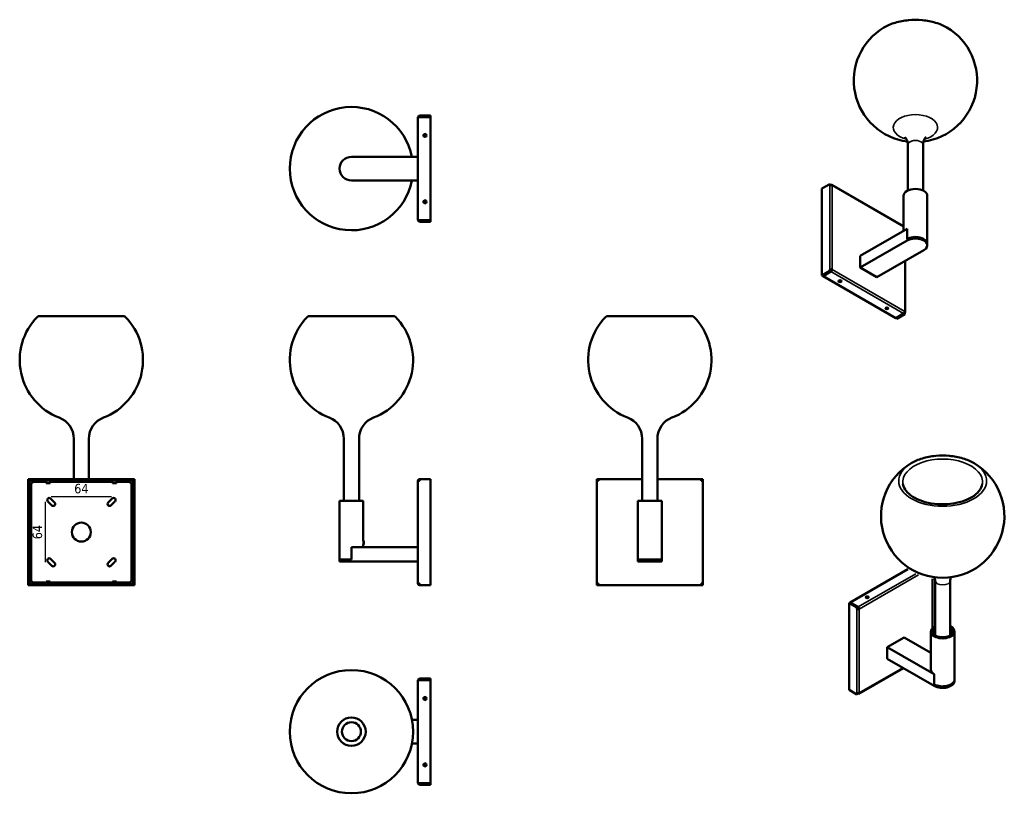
# Model space of a CAD drawing. Header units: millimetres. Extents: x 481 to 1519, y 234 to 1049.
import ezdxf

# ---------------------------------------------------------------- set-up
doc = ezdxf.new("R2010")
doc.units = ezdxf.units.MM
doc.header["$LTSCALE"] = 4
for name, color, linetype, lineweight in [('Quota (ISO)', 7, 'Continuous', 25), ('Visibile (ISO)', 7, 'Continuous', 50), ('Visibile sottile (ISO)', 7, 'Continuous', 35)]:
    doc.layers.add(name, color=color, linetype=linetype, lineweight=lineweight)
doc.styles.add('Testo nota (ISO)', font='tahoma.ttf')
doc.dimstyles.new('Default (ISO)', dxfattribs={"dimscale": 4, "dimtxt": 2.5, "dimasz": 2.5, "dimexe": 3.175, "dimexo": 0, "dimgap": 0.762, "dimtad": 1, "dimrnd": 1e-08, "dimtxsty": 'Testo nota (ISO)', "dimcen": 0.09, "dimdle": 10, "dimclrd": 256, "dimclre": 256, "dimclrt": 256, "dimazin": 2, "dimtfac": 1.40208, "dimtmove": 0, "dimatfit": 3, "dimfxl": 1, "dimtolj": 1, "dimtzin": 0, "dimlwd": -1, "dimlwe": -1, "dimarcsym": 0})

# ---------------------------------------------------------------- blocks, each defined once
blk = doc.blocks.new('*D16')
at = {"layer": 'Defpoints', "color": 0, "transparency": 16777216}
for p in [(514.2, 540.9), (577.8, 546.7), (577.8, 540.9)]:
    blk.add_point(p, dxfattribs=at)
at = {"layer": 'Quota (ISO)', "transparency": 16777216}
blk.add_line((514.2, 546.7), (577.8, 546.7), dxfattribs=at)
at = {"layer": 'Quota (ISO)', "transparency": 16777216, "insert": (546, 554.9), "char_height": 10, "attachment_point": 5, "style": 'Testo nota (ISO)'}
blk.add_mtext('\\A1;64', dxfattribs=at)
blk = doc.blocks.new('_None')
blk = doc.blocks.new('*D19')
at = {"layer": 'Defpoints', "color": 0, "transparency": 16777216}
for p in [(514.2, 540.9), (508, 477.3), (514.2, 477.3)]:
    blk.add_point(p, dxfattribs=at)
at = {"layer": 'Quota (ISO)', "transparency": 16777216}
blk.add_line((508, 540.9), (508, 477.3), dxfattribs=at)
at = {"layer": 'Quota (ISO)', "transparency": 16777216, "insert": (499.7, 509.1), "char_height": 10, "attachment_point": 5, "rotation": 90, "style": 'Testo nota (ISO)'}
blk.add_mtext('\\A1;64', dxfattribs=at)

msp = doc.modelspace()

# ---------------------------------------------------------------- linework, layer by layer
at = {"layer": 'Visibile (ISO)'}
for p, q in [((902.5, 946.6), (900.7, 946.6)), ((900.7, 838.2), (900.7, 946.6)), ((902.5, 948.4), (902.5, 946.9)), ((902.5, 948.4), (914.2, 948.4)), ((902.5, 946.9), (914.2, 946.9)), ((902.5, 946.6), (914.2, 946.6)), ((914.2, 948.4), (914.2, 946.9)), ((914.2, 838.2), (914.2, 946.6)), ((907.1, 927.4), (907.7, 928.4)), ((907.7, 926.4), (907.1, 927.4)), ((907.7, 928.4), (908.8, 928.4)), ((908.8, 926.4), (907.7, 926.4)), ((908.8, 928.4), (909.4, 927.4)), ((909.4, 927.4), (908.8, 926.4)), ((1417.2, 917.5), (1417.2, 869.3)), ((1433.2, 917.5), (1433.2, 869.3)), ((900.7, 904.9), (830.7, 904.9)), ((900.7, 879.9), (830.7, 879.9)), ((1334.8, 876.1), (1326.5, 871.3)), ((1334.8, 876.1), (1335.8, 875.4)), ((1334.8, 874.6), (1334.8, 876.1)), ((1335.8, 875.4), (1335.8, 874.9)), ((1336.1, 875.3), (1335.8, 875.2)), ((1412.7, 831.7), (1337, 875.4)), ((1326.5, 871.3), (1326.5, 779.8)), ((1412.7, 826.7), (1412.7, 863.8)), ((1437.7, 813.1), (1437.7, 863.8)), ((907.1, 857.4), (907.7, 858.4)), ((907.7, 856.4), (907.1, 857.4)), ((907.7, 858.4), (908.8, 858.4)), ((908.8, 856.4), (907.7, 856.4)), ((908.8, 858.4), (909.4, 857.4)), ((909.4, 857.4), (908.8, 856.4)), ((902.5, 838.2), (900.7, 838.2)), ((902.5, 838.2), (914.2, 838.2)), ((902.5, 837.9), (902.5, 836.4)), ((914.2, 837.9), (902.5, 837.9)), ((902.5, 836.4), (914.2, 836.4)), ((914.2, 836.4), (914.2, 837.9)), ((1366.8, 800.3), (1416.3, 828.9)), ((1416.3, 828.9), (1416.3, 818.2)), ((1366.8, 788), (1416.3, 816.6)), ((1437.7, 813.1), (1437.7, 811.5)), ((1366.8, 800.3), (1366.9, 800.3)), ((1366.8, 788), (1366.8, 800.3)), ((1384.5, 777.8), (1434, 806.4)), ((1414.5, 741.1), (1414.5, 795.2)), ((1334.8, 784.6), (1326.5, 779.8)), ((1326.5, 779.8), (1327.6, 779.2)), ((1327.6, 779.2), (1335.8, 784)), ((1336.1, 783.9), (1327.8, 779.1)), ((1327.8, 779.1), (1327.8, 779.3)), ((1327.8, 779.1), (1404.4, 734.8)), ((1335.8, 785.5), (1334.8, 786.1)), ((1334.8, 784.6), (1334.8, 786.1)), ((1335.8, 784), (1334.8, 784.6)), ((1335.8, 785.5), (1335.8, 784)), ((1336.1, 785.1), (1335.8, 785)), ((1337.3, 786.1), (1336.3, 785.5)), ((1384.5, 777.8), (1366.8, 788)), ((1344.5, 773.9), (1345.3, 774.3)), ((1344.8, 773.2), (1344.5, 773.9)), ((1344.8, 774), (1344.8, 773.2)), ((1345.9, 773.1), (1344.8, 773.2)), ((1345.3, 774.3), (1346.4, 774.2)), ((1345.9, 774.3), (1345.9, 773.1)), ((1346.7, 773.5), (1345.9, 773.1)), ((1346.4, 774.2), (1346.7, 773.5)), ((1384.5, 777.8), (1384.5, 777.8)), ((590.5, 736.9), (501.5, 736.9)), ((875.2, 736.9), (786.2, 736.9)), ((1189.7, 736.9), (1100.7, 736.9)), ((1394, 745.3), (1394.8, 745.8)), ((1394.3, 744.7), (1394, 745.3)), ((1394.3, 745.5), (1394.3, 744.7)), ((1395.4, 744.5), (1394.3, 744.7)), ((1394.8, 745.8), (1395.9, 745.6)), ((1395.4, 745.7), (1395.4, 744.5)), ((1396.2, 745), (1395.4, 744.5)), ((1395.9, 745.6), (1396.2, 745)), ((1412.7, 739.6), (1404.4, 734.8)), ((1412.9, 739.5), (1404.6, 734.7)), ((1414, 738.9), (1405.7, 734.1)), ((1412.9, 739.5), (1412.9, 739.8)), ((1414, 738.9), (1412.9, 739.5)), ((1413.6, 740.6), (1414, 740.4)), ((1414, 740.4), (1414, 738.9)), ((1404.6, 734.7), (1404.6, 735)), ((1405.7, 734.1), (1404.6, 734.7)), ((538, 607.5), (538, 565.1)), ((554, 607.5), (554, 565.1)), ((822.7, 607.5), (822.7, 542.1)), ((838.7, 607.5), (838.7, 542.1)), ((1137.2, 607.5), (1137.2, 542.1)), ((1153.2, 607.5), (1153.2, 542.1)), ((490, 565.1), (491.5, 565.1)), ((490, 453.1), (490, 565.1)), ((491.5, 453.1), (491.5, 565.1)), ((491.8, 563.3), (491.5, 563.3)), ((491.8, 565.1), (600.2, 565.1)), ((491.8, 565.1), (491.8, 563.6)), ((491.8, 563.3), (491.8, 563.6)), ((491.8, 563.6), (600.2, 563.6)), ((498, 562.2), (509, 562.2)), ((509, 560.9), (509, 563.6)), ((509, 560.9), (513, 560.9)), ((513, 560.9), (513, 563.6)), ((513, 562.2), (579, 562.2)), ((579, 560.9), (579, 563.6)), ((579, 560.9), (583, 560.9)), ((583, 560.9), (583, 563.6)), ((583, 562.2), (594, 562.2)), ((600.2, 565.1), (600.2, 563.6)), ((600.2, 563.6), (600.2, 563.3)), ((600.5, 563.3), (600.2, 563.3)), ((602, 565.1), (600.5, 565.1)), ((600.5, 565.1), (600.5, 453.1)), ((602, 565.1), (602, 453.1)), ((900.7, 563.3), (902.5, 563.3)), ((900.7, 454.9), (900.7, 563.3)), ((902.5, 565.1), (902.5, 563.3)), ((902.5, 565.1), (914.2, 565.1)), ((914.2, 453.1), (914.2, 565.1)), ((1089.2, 565.1), (1090.7, 565.1)), ((1089.2, 563.3), (1089.2, 565.1)), ((1089.2, 563.3), (1091, 563.3)), ((1089.2, 454.9), (1089.2, 563.3)), ((1090.7, 565.1), (1090.7, 563.3)), ((1091, 565.1), (1137.2, 565.1)), ((1091, 565.1), (1091, 563.3)), ((1153.2, 565.1), (1199.4, 565.1)), ((1199.4, 565.1), (1199.4, 563.3)), ((1199.4, 563.3), (1201.2, 563.3)), ((1199.7, 565.1), (1201.2, 565.1)), ((1199.7, 563.3), (1199.7, 565.1)), ((1201.2, 565.1), (1201.2, 563.3)), ((1201.2, 563.3), (1201.2, 454.9)), ((493, 558.4), (493, 560.1)), ((493, 558.4), (493, 555.7)), ((493, 462.5), (493, 555.7)), ((599, 560.1), (599, 558.4)), ((599, 555.7), (599, 558.4)), ((599, 555.7), (599, 462.5)), ((514.8, 537.3), (510.6, 541.5)), ((513.6, 544.5), (517.8, 540.3)), ((574.2, 540.3), (578.5, 544.5)), ((581.4, 541.5), (577.2, 537.3)), ((843.2, 542.1), (818.2, 542.1)), ((818.2, 480.1), (818.2, 542.1)), ((843.2, 500.1), (843.2, 542.1)), ((1157.7, 542.1), (1132.7, 542.1)), ((1132.7, 480.1), (1132.7, 542.1)), ((1157.7, 480.1), (1157.7, 542.1)), ((843.2, 500.1), (843.3, 500.1)), ((843.3, 496.1), (843.3, 500.1)), ((843.7, 499.7), (843.3, 500.1)), ((843.7, 499.7), (843.7, 496.6)), ((900.7, 493.1), (830.7, 493.1)), ((830.7, 493.1), (830.7, 480.1)), ((843.2, 496.1), (843.3, 496.1)), ((843.2, 493.1), (843.2, 496.1)), ((843.7, 496.6), (843.3, 496.1)), ((1132.7, 493.2), (1132.7, 493.2)), ((1132.7, 478.1), (1132.7, 493.2)), ((1132.7, 493.1), (1132.7, 480.1)), ((1157.7, 493.2), (1157.8, 493.2)), ((1157.7, 493.1), (1157.7, 480.1)), ((1157.8, 493.2), (1157.8, 478.1)), ((514.8, 473.6), (510.6, 477.9)), ((513.6, 480.9), (517.8, 476.6)), ((574.2, 476.6), (578.5, 480.9)), ((581.4, 477.9), (577.2, 473.6)), ((830.7, 480.1), (818.2, 480.1)), ((818.2, 480.1), (818.2, 478.1)), ((830.7, 480.1), (818.2, 480.1)), ((818.2, 478.1), (830.7, 478.1)), ((900.7, 478.1), (830.7, 478.1)), ((1157.7, 480.1), (1132.7, 480.1)), ((1132.7, 478.1), (1132.7, 480.1)), ((1157.7, 480.1), (1132.7, 480.1)), ((1157.8, 478.1), (1132.7, 478.1)), ((1132.7, 478.1), (1157.7, 478.1)), ((1157.7, 478.1), (1157.7, 480.1)), ((1417.3, 470.1), (1356.5, 435)), ((493, 462.5), (493, 459.8)), ((493, 458), (493, 459.8)), ((513, 457.2), (509, 457.2)), ((509, 457.2), (509, 454.6)), ((513, 457.2), (513, 454.6)), ((583, 457.2), (579, 457.2)), ((579, 457.2), (579, 454.6)), ((583, 457.2), (583, 454.6)), ((599, 459.8), (599, 462.5)), ((599, 459.8), (599, 458)), ((1443.2, 408.1), (1443.2, 459.7)), ((1445.9, 458), (1445.9, 400.4)), ((1461.9, 458), (1461.9, 400.4)), ((490, 453.1), (491.5, 453.1)), ((491.5, 454.9), (491.8, 454.9)), ((491.8, 454.6), (491.8, 454.9)), ((491.8, 453.1), (491.8, 454.6)), ((600.2, 454.6), (491.8, 454.6)), ((600.2, 453.1), (491.8, 453.1)), ((509, 455.9), (498, 455.9)), ((579, 455.9), (513, 455.9)), ((594, 455.9), (583, 455.9)), ((600.2, 454.9), (600.2, 454.6)), ((600.2, 454.9), (600.5, 454.9)), ((600.2, 453.1), (600.2, 454.6)), ((602, 453.1), (600.5, 453.1)), ((902.5, 454.9), (900.7, 454.9)), ((902.5, 454.9), (902.5, 453.1)), ((902.5, 453.1), (914.2, 453.1)), ((1089.2, 453.1), (1089.2, 454.9)), ((1091, 454.9), (1089.2, 454.9)), ((1090.7, 453.1), (1089.2, 453.1)), ((1090.7, 454.9), (1090.7, 453.1)), ((1091, 453.1), (1091, 454.9)), ((1199.4, 453.1), (1091, 453.1)), ((1199.4, 453.1), (1199.4, 454.9)), ((1201.2, 454.9), (1199.4, 454.9)), ((1199.7, 453.1), (1199.7, 454.9)), ((1201.2, 453.1), (1199.7, 453.1)), ((1201.2, 454.9), (1201.2, 453.1)), ((1373.2, 440.2), (1373.5, 440.9)), ((1374, 439.8), (1373.2, 440.2)), ((1373.5, 440.9), (1374.6, 441)), ((1373.5, 440.1), (1373.5, 440.9)), ((1375.1, 439.9), (1374, 439.8)), ((1374.6, 441), (1375.4, 440.6)), ((1374.6, 439.8), (1374.6, 441)), ((1375.4, 440.6), (1375.1, 439.9)), ((1355.2, 434.3), (1356.3, 434.9)), ((1363.5, 429.5), (1355.2, 434.3)), ((1355.2, 434.3), (1355.2, 342.8)), ((1364.6, 430.1), (1356.3, 434.9)), ((1364.8, 430.2), (1356.5, 435)), ((1356.5, 435), (1356.5, 434.8)), ((1363.5, 429.5), (1364.6, 430.1)), ((1363.5, 428), (1363.5, 429.5)), ((1364.6, 428.6), (1363.5, 428)), ((1364.6, 430.1), (1364.6, 428.6)), ((1364.6, 429.1), (1364.8, 429)), ((1366, 428), (1365, 428.6)), ((1395.5, 387.8), (1413.2, 398)), ((1413.2, 398), (1413.2, 398)), ((1413.2, 398), (1441.4, 381.7)), ((1441.4, 364.3), (1441.4, 404.3)), ((1466.4, 353.7), (1466.4, 404.3)), ((1395.5, 375.5), (1395.5, 387.8)), ((1395.5, 387.8), (1445, 359.2)), ((1395.6, 375.5), (1395.5, 375.5)), ((1395.5, 375.5), (1445, 346.9)), ((1440.8, 382.1), (1441.4, 382.4)), ((1365.7, 338.7), (1412.5, 365.7)), ((902.5, 352.9), (900.7, 352.9)), ((900.7, 244.5), (900.7, 352.9)), ((902.5, 354.7), (902.5, 353.2)), ((902.5, 354.7), (914.2, 354.7)), ((902.5, 353.2), (914.2, 353.2)), ((902.5, 352.9), (914.2, 352.9)), ((914.2, 354.7), (914.2, 353.2)), ((914.2, 244.5), (914.2, 352.9)), ((1445, 359.2), (1445, 348.6)), ((1466.4, 353.7), (1466.4, 352.1)), ((1363.5, 338), (1355.2, 342.8)), ((907.1, 333.7), (907.7, 334.7)), ((907.7, 332.7), (907.1, 333.7)), ((907.7, 334.7), (908.8, 334.7)), ((908.8, 332.7), (907.7, 332.7)), ((908.8, 334.7), (909.4, 333.7)), ((909.4, 333.7), (908.8, 332.7)), ((1363.5, 338), (1363.5, 339.5)), ((1364.6, 338.7), (1363.5, 338)), ((1364.6, 339.2), (1364.6, 338.7)), ((1364.8, 338.8), (1364.6, 338.9)), ((900.7, 311.2), (894.5, 311.2)), ((900.7, 286.2), (894.5, 286.2)), ((907.1, 263.7), (907.7, 264.7)), ((907.7, 262.7), (907.1, 263.7)), ((907.7, 264.7), (908.8, 264.7)), ((908.8, 262.7), (907.7, 262.7)), ((908.8, 264.7), (909.4, 263.7)), ((909.4, 263.7), (908.8, 262.7)), ((902.5, 244.5), (900.7, 244.5)), ((902.5, 244.5), (914.2, 244.5)), ((902.5, 244.2), (902.5, 242.7)), ((914.2, 244.2), (902.5, 244.2)), ((902.5, 242.7), (914.2, 242.7)), ((914.2, 242.7), (914.2, 244.2))]:
    msp.add_line(p, q, dxfattribs=at)
for centre, radius in [((908.2, 927.4), 1.62), ((908.2, 927.4), 1.26), ((908.2, 857.4), 1.62), ((908.2, 857.4), 1.26), ((546, 509.1), 10), ((830.7, 298.7), 65), ((908.2, 333.7), 1.62), ((908.2, 333.7), 1.26), ((830.7, 298.7), 15), ((830.7, 298.7), 10), ((908.2, 263.7), 1.62), ((908.2, 263.7), 1.26)]:
    msp.add_circle(centre, radius, dxfattribs=at)
for centre, radius, start, end in [((1425.2, 985.3), 65, 120.6845, 262.5448), ((1425.2, 985.3), 65, 277.4552, 59.3155), ((830.7, 892.4), 65, 11.0875, 348.9125), ((902.5, 946.6), 1.8, 90, 180), ((902.5, 946.6), 0.3, 90, 180), ((830.7, 892.4), 12.5, 90, 270), ((902.5, 838.2), 1.8, 180, 270), ((902.5, 838.2), 0.3, 180, 270), ((501.5, 734.4), 2.5, 90, 135.3979), ((590.5, 734.4), 2.5, 44.6021, 90), ((786.2, 734.4), 2.5, 90, 135.3979), ((875.2, 734.4), 2.5, 44.6021, 90), ((1100.7, 734.4), 2.5, 90, 135.3979), ((1189.7, 734.4), 2.5, 44.6021, 90), ((546, 690.5), 65, 135.3979, 248.9274), ((546, 690.5), 65, 291.0726, 44.6021), ((830.7, 690.5), 65, 135.3979, 248.9274), ((830.7, 690.5), 65, 291.0726, 44.6021), ((1145.2, 690.5), 65, 135.3979, 248.9274), ((1145.2, 690.5), 65, 291.0726, 44.6021), ((514, 607.5), 24, 0, 68.9274), ((578, 607.5), 24, 111.0726, 180), ((798.7, 607.5), 24, 0, 68.9274), ((862.7, 607.5), 24, 111.0726, 180), ((1113.2, 607.5), 24, 0, 68.9274), ((1177.2, 607.5), 24, 111.0726, 180), ((1453.9, 525.9), 65, 120.6845, 59.3155), ((902.5, 563.3), 1.8, 90, 180), ((902.5, 563.3), 0.3, 90, 180), ((512.1, 543), 2.1, 45, 225), ((516.3, 538.8), 2.1, 225, 45), ((575.7, 538.8), 2.1, 135, 315), ((580, 543), 2.1, 315, 135), ((512.1, 479.4), 2.1, 45, 225), ((580, 479.4), 2.1, 315, 135), ((516.3, 475.1), 2.1, 225, 45), ((575.7, 475.1), 2.1, 135, 315), ((902.5, 454.9), 1.8, 180, 270), ((902.5, 454.9), 0.3, 180, 270), ((902.5, 352.9), 1.8, 90, 180), ((902.5, 352.9), 0.3, 90, 180), ((902.5, 244.5), 1.8, 180, 270), ((902.5, 244.5), 0.3, 180, 270)]:
    msp.add_arc(centre, radius, start, end, dxfattribs=at)
for centre, major_axis, ratio, start_param, end_param in [((1336.1, 873.8), (-1.8, 0), 0.57735, 3.926991, 5.497787), ((1336.1, 873.8), (0.9, 1.56), 0.57735, 5.497787, 7.068583), ((1425.2, 863.8), (-12.5, 0), 0.57735, 3.141593, 6.283185), ((1425.2, 813.1), (12.5, 0), 0.57735, 0, 2.356194), ((1425.2, 813.1), (12.5, 0), 0.57735, 0, 2.356194), ((1425.2, 811.5), (12.5, 0), 0.57735, 5.497787, 8.63938), ((1336.1, 785.3), (1.8, 0), 0.57735, 0.785398, 2.356194), ((1336.1, 785.3), (-0.3, 0), 0.57735, 3.926991, 5.497787), ((1336.1, 785.3), (-0.9, -1.56), 0.57735, 0.785398, 2.356194), ((1336.1, 785.3), (-0.15, -0.26), 0.57735, 0.785398, 2.356194), ((1412.7, 741.1), (-0.9, -1.56), 0.57735, 0.785398, 2.356194), ((1412.7, 741.1), (1.8, 0), 0.57735, 5.497787, 7.068583), ((498, 560.1), (-5, 0), 0.422618, 4.712389, 6.283185), ((594, 560.1), (5, 0), 0.422618, 0, 1.570796), ((498, 458), (-5, 0), 0.422618, 0, 1.570796), ((594, 458), (5, 0), 0.422618, 4.712389, 6.283185), ((1364.8, 428.8), (-1.8, 0), 0.57735, 0.785398, 2.356194), ((1364.8, 428.8), (0.3, 0), 0.57735, 3.926991, 5.497787), ((1364.8, 428.8), (-0.9, 1.56), 0.57735, 3.926991, 5.497787), ((1364.8, 428.8), (0.15, -0.26), 0.57735, 0.785398, 2.356194), ((1453.9, 404.3), (-12.5, 0), 0.57735, 5.406887, 10.301076), ((1453.9, 404.3), (10.5, 0), 0.57735, 2.437045, 6.987733), ((1453.9, 364.3), (-12.5, 0), 0.57735, 0, 0.785398), ((1453.9, 353.7), (12.5, 0), 0.57735, 3.926991, 6.283185), ((1453.9, 353.7), (12.5, 0), 0.57735, 3.926991, 6.283185), ((1453.9, 352.1), (12.5, 0), 0.57735, 3.926991, 6.283185), ((1364.8, 340.3), (1.8, 0), 0.57735, 3.926991, 5.497787), ((1364.8, 340.3), (0.9, -1.56), 0.57735, 5.497787, 7.068583)]:
    msp.add_ellipse(centre, major_axis=major_axis, ratio=ratio, start_param=start_param, end_param=end_param, dxfattribs=at)
for centre, major_axis in [((1345.6, 773.7), (1.62, 0)), ((1345.6, 773.7), (-1.26, 0)), ((1395.1, 745.1), (1.62, 0)), ((1395.1, 745.1), (-1.26, 0)), ((1374.3, 440.4), (-1.62, 0)), ((1374.3, 440.4), (-1.26, 0))]:
    msp.add_ellipse(centre, major_axis=major_axis, ratio=0.57735, dxfattribs=at)
for points, knots in [([(1458.3, 1041.2), (1454.8, 1043.3), (1450.8, 1045), (1442, 1047.6), (1437.3, 1048.5), (1427.6, 1049.4), (1422.7, 1049.4), (1413, 1048.5), (1408.3, 1047.6), (1399.5, 1045), (1395.5, 1043.3), (1392, 1041.2)], [1.557097, 1.557097, 1.557097, 1.557097, 1.876736, 1.876736, 2.196375, 2.196375, 2.516014, 2.516014, 2.835653, 2.835653, 3.155292, 3.155292, 3.155292, 3.155292]), ([(1417.2, 917.5), (1417.2, 919.6), (1416.6, 921.7), (1415.3, 924.2), (1414.7, 924.9), (1414.3, 925.4), (1414.2, 925.4), (1414.2, 925.4)], [3.9269908, 3.9269908, 3.9269908, 3.9269908, 4.2059603, 4.2059603, 4.4456047, 4.4456047, 4.5689659, 4.5689659, 4.5689659, 4.5689659]), ([(1436.1, 925.4), (1436.1, 925.4), (1436.1, 925.4), (1436.1, 925.4), (1435.9, 925.2), (1435.2, 924.5), (1434.7, 923.8), (1433.7, 921.5), (1433.2, 919.7), (1433.2, 917.7), (1433.2, 917.6), (1433.2, 917.5)], [6.4266084, 6.4266084, 6.4266084, 6.4266084, 6.4495564, 6.4495564, 6.6163694, 6.6163694, 6.8091677, 6.8091677, 7.0541236, 7.0541236, 7.0685835, 7.0685835, 7.0685835, 7.0685835]), ([(1420.7, 581.8), (1424.2, 583.8), (1428.2, 585.6), (1437, 588.2), (1441.7, 589.1), (1451.4, 590), (1456.3, 590), (1466, 589.1), (1470.7, 588.2), (1479.5, 585.6), (1483.5, 583.8), (1487, 581.8)], [4.69869, 4.69869, 4.69869, 4.69869, 5.018329, 5.018329, 5.337968, 5.337968, 5.657607, 5.657607, 5.977246, 5.977246, 6.296885, 6.296885, 6.296885, 6.296885]), ([(1495.7, 559.9), (1495.4, 557.3), (1494.2, 554.7), (1490.3, 550), (1487.8, 547.9), (1481.8, 544.3), (1478.2, 542.7), (1470.5, 540.3), (1466.2, 539.4), (1457.4, 538.4), (1452.9, 538.4), (1444, 539), (1439.6, 539.7), (1431.6, 541.9), (1427.9, 543.4), (1421.5, 546.8), (1418.9, 548.8), (1414.8, 553), (1413.4, 555.3), (1412.3, 558.3), (1412.1, 559.1), (1412, 559.9)], [0.870699, 0.870699, 0.870699, 0.870699, 1.230788, 1.230788, 1.548433, 1.548433, 1.858354, 1.858354, 2.169641, 2.169641, 2.482358, 2.482358, 2.795211, 2.795211, 3.106844, 3.106844, 3.416813, 3.416813, 3.731046, 3.731046, 3.84169, 3.84169, 3.84169, 3.84169]), ([(1445.4, 461.4), (1445.7, 460.5), (1445.8, 459.4), (1445.9, 458.3), (1445.9, 458.2), (1445.9, 458)], [3.7749529, 3.7749529, 3.7749529, 3.7749529, 3.9125309, 3.9125309, 3.9269908, 3.9269908, 3.9269908, 3.9269908])]:
    msp.add_open_spline(points, degree=3, knots=knots, dxfattribs=at)
msp.add_open_spline([(1461.9, 458), (1461.9, 459.2), (1462, 460.4), (1462.3, 461.4)], degree=3, dxfattribs=at)
at = {"layer": 'Visibile sottile (ISO)'}
for p, q in [((1334.8, 786.1), (1334.8, 874.6)), ((1336.1, 874.9), (1336.1, 875.3)), ((1412.7, 831.1), (1337.3, 874.6)), ((1337.3, 874.6), (1337.3, 786.1)), ((1416.3, 816.6), (1416.3, 818.2)), ((1414, 741.8), (1414, 794.9)), ((1336.1, 783.9), (1336.1, 785.1)), ((1412.7, 739.6), (1336.1, 783.9)), ((1337.3, 786.1), (1414, 741.8)), ((1364.8, 430.2), (1425.6, 465.3)), ((1428.4, 464), (1366, 428)), ((1442.7, 407.5), (1442.7, 459.8)), ((1363.5, 339.5), (1363.5, 428)), ((1364.8, 429), (1364.8, 430.2)), ((1366, 428), (1366, 339.5)), ((1440.3, 382.4), (1441.4, 383)), ((1366, 339.5), (1412, 366)), ((1445, 346.9), (1445, 348.6)), ((1364.8, 338.8), (1364.8, 339.2))]:
    msp.add_line(p, q, dxfattribs=at)
for centre, major_axis, start_param, end_param in [((1425.2, 1022.6), (46.3, 0), 0.771699, 2.369894), ((1425.2, 935.8), (-23.4, 0), 1.987265, 7.437513), ((1425.2, 917.5), (8, 0), 0, 3.141593), ((1453.9, 563.1), (-46.3, 0), 5.511487, 10.196477), ((1453.9, 561.9), (42, 0), 6.197884, 9.510079), ((1453.9, 458), (8, 0), 3.141593, 6.283185)]:
    msp.add_ellipse(centre, major_axis=major_axis, ratio=0.57735, start_param=start_param, end_param=end_param, dxfattribs=at)

# ---------------------------------------------------------------- dimensions: what is measured, and where the dimension line sits
at = {"layer": 'Quota (ISO)'}
dim = msp.add_linear_dim(base=(577.8, 546.7), p1=(514.2, 540.9), p2=(577.8, 540.9), dimstyle='Default (ISO)', override={"dimdec": 0, "dimblk1": 'None', "dimblk2": 'None', "dimsah": 1, "dimdle": 0, "dimse1": 1, "dimse2": 1, "dimtofl": 0, "dimatfit": 1}, dxfattribs=at)
dim.commit()
dim.dimension.update_dxf_attribs({"geometry": '*D16', "text_midpoint": (546, 546.7), "dimtype": 160})
dim = msp.add_linear_dim(base=(508, 477.3), p1=(514.2, 540.9), p2=(514.2, 477.3), angle=90, dimstyle='Default (ISO)', override={"dimdec": 0, "dimblk1": 'None', "dimblk2": 'None', "dimsah": 1, "dimdle": 0, "dimse1": 1, "dimse2": 1, "dimtofl": 0, "dimatfit": 1}, dxfattribs=at)
dim.commit()
dim.dimension.update_dxf_attribs({"geometry": '*D19', "text_midpoint": (508, 509.1), "dimtype": 160})

doc.saveas('drawing.dxf')
